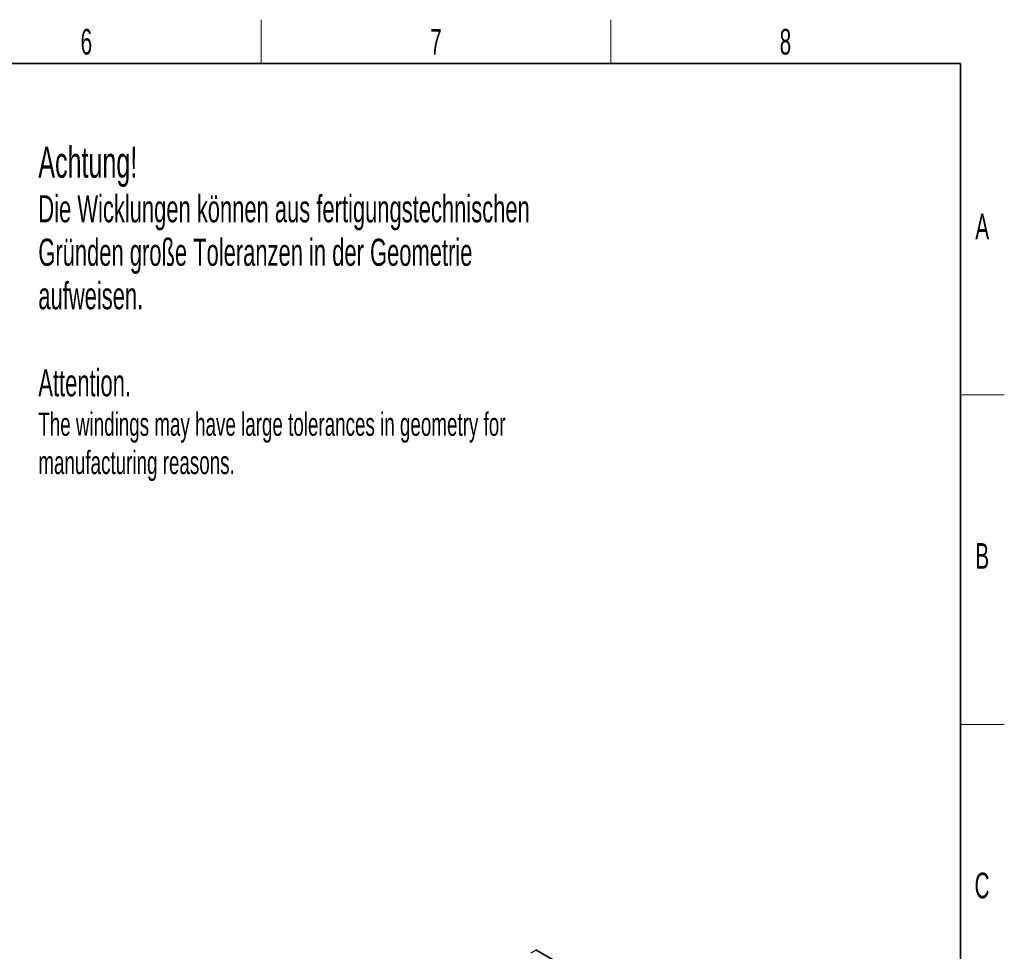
# Model space of a CAD drawing. Header units: millimetres. Extents: x 5 to 418, y 2 to 292.
# Tile 42 of 42: x 279 to 414, y 161 to 288. Entities that reach past the tile are written whole.
import ezdxf

# ---------------------------------------------------------------- set-up
doc = ezdxf.new("R2010")
doc.units = ezdxf.units.MM
doc.layers.add('SLD-0', color=7, linetype='Continuous')
doc.styles.add('SLDTEXTSTYLE0', font='TXT', dxfattribs={"width": 0.605})

# ---------------------------------------------------------------- blocks, each defined once
blk = doc.blocks.new('SW_NOTE_0')
at = {"layer": 'SLD-0', "color": 0, "attachment_point": 1, "style": 'SLDTEXTSTYLE0'}
for s, insert, char_height in [('Achtung!', (0, 5.46), 4.233), ('Die Wicklungen können aus fertigungstechnischen', (0, -1.16), 3.7042), ('Gründen große Toleranzen in der Geometrie', (0, -7.1), 3.7042), ('aufweisen.', (0, -13.04), 3.704), ('Attention.', (0, -24.93), 3.704), ('The windings may have large tolerances in geometry for', (0, -30.85), 3.175), ('manufacturing reasons.', (0, -36.08), 3.175)]:
    blk.add_mtext(s, dxfattribs=dict(at, insert=insert, char_height=char_height))

msp = doc.modelspace()

# ---------------------------------------------------------------- linework, layer by layer
at = {"color": 7, "linetype": 'Continuous', "lineweight": 25}
for p, q in [((349.3464, 161.0628), (349.9832, 161.4304)), ((354.5404, 158.8402), (350.0432, 161.4364))]:
    msp.add_line(p, q, dxfattribs=at)
at = {"color": 7, "linetype": 'Continuous', "lineweight": 18}
msp.add_line((354.4804, 158.8343), (349.9832, 161.4304), dxfattribs=at)
at = {"color": 7, "linetype": 'Continuous', "lineweight": 25}
msp.add_open_spline([(350.0432, 161.4364), (350.0391, 161.4383), (350.0308, 161.442), (350.0159, 161.4423), (349.9999, 161.439), (349.9888, 161.4333), (349.9832, 161.4304)], degree=3, dxfattribs=at)
at = {"layer": 'SLD-0', "lineweight": 18}
for p, q in [((312.5, 282.5), (312.5, 288.5)), ((360.25, 282.5), (360.25, 288.5)), ((408, 237.25), (414, 237.25)), ((408, 192.25), (414, 192.25))]:
    msp.add_line(p, q, dxfattribs=at)
at = {"layer": 'SLD-0', "lineweight": 35}
for p, q in [((408, 282.5), (26, 282.5)), ((408, 12), (408, 282.5))]:
    msp.add_line(p, q, dxfattribs=at)

# ---------------------------------------------------------------- block references
at = {"layer": 'SLD-0'}
msp.add_blockref('SW_NOTE_0', (282.0385, 265.6897), dxfattribs=at)

# ---------------------------------------------------------------- texts
at = {"layer": 'SLD-0', "char_height": 3.5, "attachment_point": 2, "style": 'SLDTEXTSTYLE0'}
for s, insert in [('6', (288.6027, 287.243)), ('7', (336.3527, 287.243)), ('8', (384.1027, 287.243)), ('A', (410.9816, 262.0011)), ('B', (410.9816, 217.0011)), ('C', (410.9597, 172.0011))]:
    msp.add_mtext(s, dxfattribs=dict(at, insert=insert))

doc.saveas('drawing.dxf')
